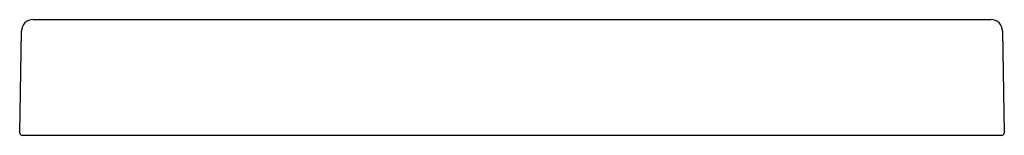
# Model space of a CAD drawing. Header units: millimetres. Extents: x 4246.419 to 4247.268, y 3251.119 to 3251.219.
import ezdxf

# ---------------------------------------------------------------- set-up
doc = ezdxf.new("R2010")
doc.units = ezdxf.units.MM
doc.layers.add('SANINDUSA', color=3, linetype='Continuous')

msp = doc.modelspace()

# ---------------------------------------------------------------- linework, layer by layer
at = {"layer": 'SANINDUSA'}
for p, q in [((4246.43006, 3251.21924), (4247.25692, 3251.21924)), ((4246.41852, 3251.12127), (4246.42006, 3251.20941)), ((4247.26691, 3251.20941), (4247.26845, 3251.12127)), ((4246.42852, 3251.11924), (4246.42052, 3251.11924)), ((4247.25845, 3251.11924), (4246.42852, 3251.11924)), ((4247.26645, 3251.11924), (4247.25845, 3251.11924))]:
    msp.add_line(p, q, dxfattribs=at)
for centre, radius, start, end in [((4246.43006, 3251.20924), 0.01, 90, 179), ((4247.25692, 3251.20924), 0.01, 1, 90), ((4246.42052, 3251.12124), 0.002, 179, 270), ((4247.26645, 3251.12124), 0.002, 270, 1)]:
    msp.add_arc(centre, radius, start, end, dxfattribs=at)

doc.saveas('drawing.dxf')
